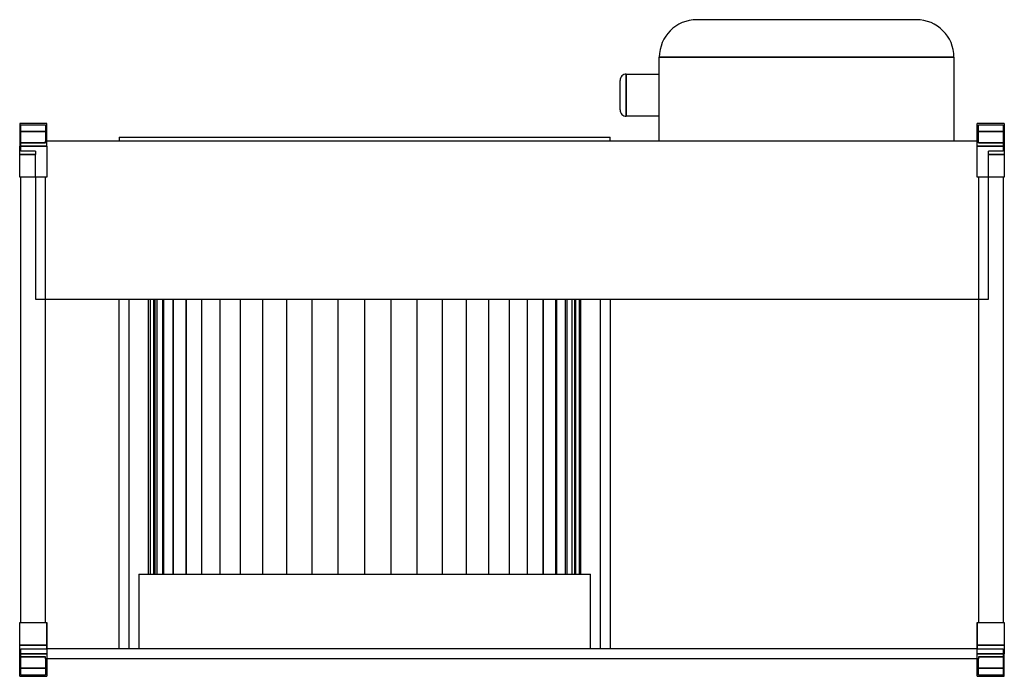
# Model space of a CAD drawing. Header units: millimetres. Extents: x -1 to 786, y -221 to 304.
import ezdxf

# ---------------------------------------------------------------- set-up
doc = ezdxf.new("R2010")
doc.units = ezdxf.units.MM
doc.layers.add('HIDDEN', color=7, linetype='Continuous')
doc.layers.add('THICK', color=7, linetype='Continuous')

msp = doc.modelspace()

# ---------------------------------------------------------------- linework, layer by layer
at = {"layer": 'HIDDEN'}
for p, q in [((540.25, 304), (540.25, 304)), ((715.75, 304), (715.75, 304)), ((510.25, 274), (745.75, 274)), ((510.25, 274), (510.25, 274)), ((745.75, 274), (745.75, 274)), ((483.85, 243.65), (483.85, 260.45)), ((483.85, 260.45), (483.85, 243.65)), ((483.85, 260.45), (483.85, 243.65)), ((483.85, 226.85), (483.85, 243.65)), ((483.85, 243.65), (483.85, 226.85)), ((483.85, 243.65), (483.85, 226.85)), ((-1, 221), (-1, 221)), ((-1, 221), (-1, 221)), ((20.62, 221), (20.62, 221)), ((20.62, 221), (20.62, 221)), ((764.38, 221), (764.38, 221)), ((764.38, 221), (764.38, 221)), ((786, 221), (786, 221)), ((786, 221), (786, 221)), ((-1, 214.5), (20.62, 214.5)), ((20.62, 214.5), (-1, 214.5)), ((0, 220), (0, 220)), ((0, 199), (0, 220)), ((0, 220), (19.62, 220)), ((19.62, 220), (19.62, 206.96)), ((19.62, 220), (19.62, 220)), ((764.38, 214.5), (786, 214.5)), ((786, 214.5), (764.38, 214.5)), ((765.38, 220), (785, 220)), ((765.38, 206.96), (765.38, 220)), ((765.38, 220), (765.38, 220)), ((785, 220), (785, 199)), ((785, 220), (785, 220)), ((19.72, 205.5), (-1, 205.5)), ((-1, 205.5), (19.72, 205.5)), ((19.62, 206.96), (19.72, 206.96)), ((19.62, 206.96), (19.62, 206.96)), ((19.72, 205.5), (19.72, 206.96)), ((19.72, 206.96), (20.62, 206.96)), ((19.72, 206.96), (19.72, 206.96)), ((19.72, 206.96), (19.72, 206.96)), ((20.62, 206.96), (20.62, 206.96)), ((20.62, 206.96), (20.62, 206.96)), ((20.62, 206.96), (20.62, 206.96)), ((20.62, 206.96), (20.62, 206.96)), ((510.25, 206.96), (510.25, 206.96)), ((745.75, 206.96), (745.75, 206.96)), ((764.38, 206.96), (764.38, 206.96)), ((764.38, 206.96), (764.38, 206.96)), ((764.38, 206.96), (765.27, 206.96)), ((764.38, 206.96), (764.38, 206.96)), ((764.38, 206.96), (764.38, 206.96)), ((765.27, 205.5), (765.27, 206.96)), ((765.27, 206.96), (765.38, 206.96)), ((765.27, 206.96), (765.27, 206.96)), ((765.27, 206.96), (765.27, 206.96)), ((786, 205.5), (765.27, 205.5)), ((765.27, 205.5), (786, 205.5)), ((765.38, 206.96), (765.38, 206.96)), ((-1, 203), (20.62, 203)), ((11.62, 199), (0, 199)), ((0, 199), (0, 199)), ((11.62, 199), (11.62, 196.1)), ((11.62, 199), (11.62, 199)), ((764.38, 203), (786, 203)), ((773.38, 199), (773.38, 199)), ((773.38, 196.1), (773.38, 199)), ((785, 199), (773.38, 199)), ((785, 199), (785, 199)), ((-1, 196.1), (11.62, 196.1)), ((11.62, 196.1), (-1, 196.1)), ((11.62, 196.1), (-1, 196.1)), ((11.62, 178), (11.62, 196.1)), ((786, 196.1), (773.38, 196.1)), ((773.38, 196.1), (786, 196.1)), ((786, 196.1), (773.38, 196.1)), ((773.38, 178), (773.38, 196.1)), ((-1, 178), (-1, 178)), ((-1, 178), (-1, 178)), ((0, 178), (0, 178)), ((0, 178), (0, 178)), ((11.62, 178), (11.62, 80.6)), ((11.62, 178), (11.62, 178)), ((11.62, 178), (11.62, 178)), ((19.62, 178), (19.62, 178)), ((19.62, 178), (19.62, 178)), ((20.62, 178), (20.62, 178)), ((20.62, 178), (20.62, 178)), ((764.38, 178), (764.38, 178)), ((764.38, 178), (764.38, 178)), ((765.38, 178), (765.38, 178)), ((765.38, 178), (765.38, 178)), ((773.38, 178), (773.38, 178)), ((773.38, 80.6), (773.38, 178)), ((773.38, 178), (773.38, 178)), ((785, 178), (785, 178)), ((785, 178), (785, 178)), ((786, 178), (786, 178)), ((786, 178), (786, 178)), ((11.62, 80.6), (11.62, 80.6)), ((11.62, 80.6), (773.38, 80.6)), ((78.5, -199), (78.5, 80.6)), ((86.35, 80.6), (86.35, -199)), ((102.05, -139.3), (102.05, 80.6)), ((103.29, 80.6), (103.29, -139.3)), ((103.29, 80.6), (103.29, -139.3)), ((106.17, -139.3), (106.17, 80.6)), ((106.17, -139.3), (106.17, 80.6)), ((106.98, 80.6), (106.98, -139.3)), ((106.98, 80.6), (106.98, -139.3)), ((108.83, -139.3), (108.83, 80.6)), ((108.83, -139.3), (108.83, 80.6)), ((113.08, 80.6), (113.08, -139.3)), ((113.08, 80.6), (113.08, -139.3)), ((114.11, -139.3), (114.11, 80.6)), ((114.11, -139.3), (114.11, 80.6)), ((121.47, 80.6), (121.47, -139.3)), ((121.47, 80.6), (121.47, -139.3)), ((121.92, -139.3), (121.92, 80.6)), ((121.92, -139.3), (121.92, 80.6)), ((132.03, 80.6), (132.03, -139.3)), ((132.03, 80.6), (132.03, -139.3)), ((132.14, -139.3), (132.14, 80.6)), ((132.14, -139.3), (132.14, 80.6)), ((144.6, -139.3), (144.6, 80.6)), ((144.6, -139.3), (144.6, 80.6)), ((159.12, -139.3), (159.12, 80.6)), ((159.12, -139.3), (159.12, 80.6)), ((175.47, -139.3), (175.47, 80.6)), ((175.47, -139.3), (175.47, 80.6)), ((193.38, -139.3), (193.38, 80.6)), ((193.38, -139.3), (193.38, 80.6)), ((212.57, -139.3), (212.57, 80.6)), ((212.57, -139.3), (212.57, 80.6)), ((232.74, -139.3), (232.74, 80.6)), ((232.74, -139.3), (232.74, 80.6)), ((253.58, -139.3), (253.58, 80.6)), ((253.58, -139.3), (253.58, 80.6)), ((274.75, -139.3), (274.75, 80.6)), ((274.75, -139.3), (274.75, 80.6)), ((295.92, -139.3), (295.92, 80.6)), ((295.92, -139.3), (295.92, 80.6)), ((316.76, -139.3), (316.76, 80.6)), ((316.76, -139.3), (316.76, 80.6)), ((336.93, -139.3), (336.93, 80.6)), ((336.93, -139.3), (336.93, 80.6)), ((356.12, -139.3), (356.12, 80.6)), ((356.12, -139.3), (356.12, 80.6)), ((374.03, -139.3), (374.03, 80.6)), ((374.03, -139.3), (374.03, 80.6)), ((390.38, -139.3), (390.38, 80.6)), ((390.38, -139.3), (390.38, 80.6)), ((404.9, -139.3), (404.9, 80.6)), ((404.9, -139.3), (404.9, 80.6)), ((417.36, -139.3), (417.36, 80.6)), ((417.36, -139.3), (417.36, 80.6)), ((417.47, 80.6), (417.47, -139.3)), ((417.47, 80.6), (417.47, -139.3)), ((427.58, -139.3), (427.58, 80.6)), ((427.58, -139.3), (427.58, 80.6)), ((428.03, 80.6), (428.03, -139.3)), ((428.03, 80.6), (428.03, -139.3)), ((435.39, -139.3), (435.39, 80.6)), ((435.39, -139.3), (435.39, 80.6)), ((436.42, 80.6), (436.42, -139.3)), ((436.42, 80.6), (436.42, -139.3)), ((440.67, -139.3), (440.67, 80.6)), ((440.67, -139.3), (440.67, 80.6)), ((442.52, 80.6), (442.52, -139.3)), ((442.52, 80.6), (442.52, -139.3)), ((443.33, 80.6), (443.33, -139.3)), ((443.33, -139.3), (443.33, 80.6)), ((446.21, 80.6), (446.21, -139.3)), ((446.21, 80.6), (446.21, -139.3)), ((447.45, -139.3), (447.45, 80.6)), ((463.15, -199), (463.15, 80.6)), ((471, 80.6), (471, -199)), ((773.38, 80.6), (773.38, 80.6)), ((94.2, -139.3), (94.2, -199)), ((94.2, -139.3), (455.3, -139.3)), ((455.3, -199), (455.3, -139.3)), ((-1, -178), (-1, -178)), ((-1, -178), (-1, -178)), ((0, -178), (0, -178)), ((0, -178), (0, -178)), ((19.62, -178), (19.62, -178)), ((19.62, -178), (19.62, -178)), ((20.62, -199), (20.62, -178)), ((20.62, -178), (20.62, -178)), ((20.62, -178), (20.62, -178)), ((20.62, -178), (20.62, -178)), ((20.62, -178), (20.62, -178)), ((764.38, -178), (764.38, -199)), ((764.38, -178), (764.38, -178)), ((764.38, -178), (764.38, -178)), ((764.38, -178), (764.38, -178)), ((764.38, -178), (764.38, -178)), ((765.38, -178), (765.38, -178)), ((765.38, -178), (765.38, -178)), ((785, -178), (785, -178)), ((785, -178), (785, -178)), ((786, -178), (786, -178)), ((786, -178), (786, -178)), ((-1, -196.1), (20.62, -196.1)), ((20.62, -196.1), (-1, -196.1)), ((-1, -196.1), (20.62, -196.1)), ((764.38, -196.1), (786, -196.1)), ((786, -196.1), (764.38, -196.1)), ((764.38, -196.1), (786, -196.1)), ((20.62, -203), (-1, -203)), ((0, -199), (0, -199)), ((0, -199), (20.62, -199)), ((0, -220), (0, -199)), ((764.38, -199), (20.62, -199)), ((20.62, -199), (20.62, -199)), ((20.62, -199), (20.62, -199)), ((764.38, -199), (785, -199)), ((764.38, -199), (764.38, -199)), ((764.38, -199), (764.38, -199)), ((786, -203), (764.38, -203)), ((785, -199), (785, -220)), ((785, -199), (785, -199)), ((19.72, -205.5), (-1, -205.5)), ((-1, -205.5), (19.72, -205.5)), ((19.62, -206.96), (19.62, -220)), ((19.72, -206.96), (19.62, -206.96)), ((19.62, -206.96), (19.62, -206.96)), ((20.62, -206.96), (19.72, -206.96)), ((19.72, -206.96), (19.72, -206.96)), ((19.72, -206.96), (19.72, -205.5)), ((19.72, -206.96), (19.72, -206.96)), ((20.62, -206.96), (20.62, -206.96)), ((20.62, -206.96), (20.62, -206.96)), ((20.62, -206.96), (20.62, -206.96)), ((20.62, -206.96), (20.62, -206.96)), ((765.27, -206.96), (764.38, -206.96)), ((764.38, -206.96), (764.38, -206.96)), ((764.38, -206.96), (764.38, -206.96)), ((764.38, -206.96), (764.38, -206.96)), ((764.38, -206.96), (764.38, -206.96)), ((786, -205.5), (765.27, -205.5)), ((765.27, -205.5), (786, -205.5)), ((765.27, -205.5), (765.27, -206.96)), ((765.38, -206.96), (765.27, -206.96)), ((765.27, -206.96), (765.27, -206.96)), ((765.27, -206.96), (765.27, -206.96)), ((765.38, -220), (765.38, -206.96)), ((765.38, -206.96), (765.38, -206.96)), ((-1, -214.5), (20.62, -214.5)), ((20.62, -214.5), (-1, -214.5)), ((19.62, -220), (0, -220)), ((0, -220), (0, -220)), ((19.62, -220), (19.62, -220)), ((764.38, -214.5), (786, -214.5)), ((786, -214.5), (764.38, -214.5)), ((785, -220), (765.38, -220)), ((765.38, -220), (765.38, -220)), ((785, -220), (785, -220)), ((-1, -221), (-1, -221)), ((-1, -221), (-1, -221)), ((20.62, -221), (20.62, -221)), ((20.62, -221), (20.62, -221)), ((764.38, -221), (764.38, -221)), ((764.38, -221), (764.38, -221)), ((786, -221), (786, -221)), ((786, -221), (786, -221))]:
    msp.add_line(p, q, dxfattribs=at)
at = {"layer": 'THICK'}
for p, q in [((715.75, 304), (540.25, 304)), ((510.25, 206.96), (510.25, 274)), ((745.75, 274), (510.25, 274)), ((745.75, 274), (745.75, 206.96)), ((483.85, 243.65), (483.85, 260.45)), ((483.85, 260.45), (510.25, 260.45)), ((478.85, 243.65), (478.85, 255.45)), ((478.85, 231.85), (478.85, 243.65)), ((483.85, 226.85), (483.85, 243.65)), ((20.62, 221), (-1, 221)), ((-1, 221), (-1, 203)), ((20.62, 203), (20.62, 221)), ((510.25, 226.85), (483.85, 226.85)), ((764.38, 203), (764.38, 221)), ((786, 221), (764.38, 221)), ((786, 221), (786, 203)), ((764.38, 206.96), (20.62, 206.96)), ((78.5, 209.96), (78.5, 206.96)), ((78.5, 209.96), (471, 209.96)), ((471, 206.96), (471, 209.96)), ((20.62, 203), (-1, 203)), ((-1, 178), (-1, 203)), ((20.62, 203), (20.62, 178)), ((764.38, 178), (764.38, 203)), ((786, 203), (764.38, 203)), ((786, 203), (786, 178)), ((20.62, 178), (-1, 178)), ((0, -178), (0, 178)), ((19.62, -178), (19.62, 178)), ((786, 178), (764.38, 178)), ((765.38, 178), (765.38, -178)), ((785, 178), (785, -178)), ((-1, -203), (-1, -178)), ((-1, -178), (20.62, -178)), ((20.62, -178), (20.62, -203)), ((764.38, -203), (764.38, -178)), ((764.38, -178), (786, -178)), ((786, -178), (786, -203)), ((-1, -203), (20.62, -203)), ((-1, -221), (-1, -203)), ((20.62, -203), (20.62, -221)), ((764.38, -221), (764.38, -203)), ((764.38, -203), (786, -203)), ((786, -221), (786, -203)), ((764.38, -206.96), (20.62, -206.96)), ((-1, -221), (20.62, -221)), ((764.38, -221), (786, -221))]:
    msp.add_line(p, q, dxfattribs=at)
for centre, start, end in [((483.85, 255.45), 89.99992, 180.00004), ((483.85, 231.85), 179.99991, 270.00008)]:
    msp.add_arc(centre, 5, start, end, dxfattribs=at)
for centre, major_axis, start_param, end_param in [((540.25, 274), (-30, 0), -1.570796, 0), ((715.75, 274), (30, 0), 0, 1.570796)]:
    msp.add_ellipse(centre, major_axis=major_axis, ratio=1, start_param=start_param, end_param=end_param, dxfattribs=at)

doc.saveas('drawing.dxf')
